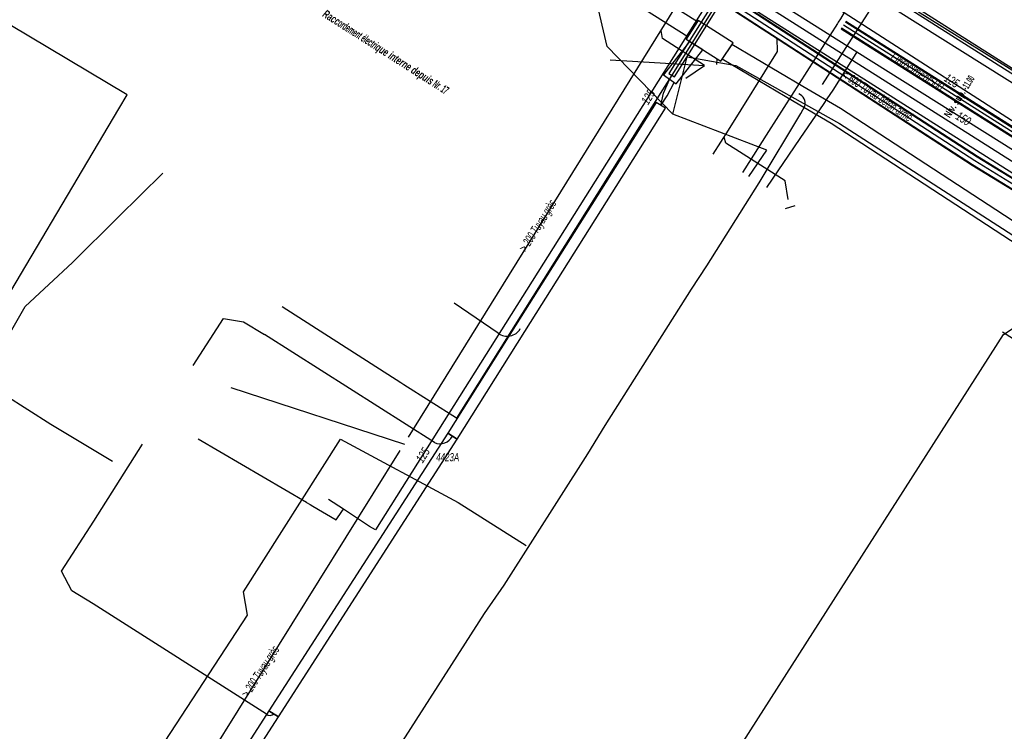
# Model space of a CAD drawing. Header units: metres. Extents: x 2695563 to 2696938, y 1260544 to 1262032.
# Tile 184 of 256: x 2696211 to 2696272, y 1261614 to 1261659. Entities that reach past the tile are written whole.
import ezdxf

# ---------------------------------------------------------------- set-up
doc = ezdxf.new("R2010")
doc.units = ezdxf.units.M
doc.header["$LTSCALE"] = 100
doc.linetypes.add('AUSGEZOGEN', pattern=[0])
doc.linetypes.add('VERDECKT2_S2', pattern=[0.18, 0.1, -0.08])
for name, color, linetype in [('Eau portable_Cadastre des conduites_Conduite', 171, 'AUSGEZOGEN'), ('Eau potable_Cadastre des conduites_Conduite_Texte', 171, 'AUSGEZOGEN'), ('EU_Cadastre des conduites', 24, 'AUSGEZOGEN'), ('EU_Cadastre des conduites – Texte', 7, 'AUSGEZOGEN'), ('EU_Cadastre des conduites_Regard normalisé – Texte', 24, 'AUSGEZOGEN'), ('EU_Cadastre des conduites_Regard – Ligne de détail', 24, 'AUSGEZOGEN'), ('Gaz_Cadastre des conduites_Conduite', 32, 'AUSGEZOGEN'), ('Gaz_Cadastre des conduites_Conduite_Texte', 32, 'AUSGEZOGEN'), ('Gaz_Cadastre des conduites_Tube de protection', 32, 'AUSGEZOGEN'), ('Réseau électrique_Cadastre des conduite_Bord du tracé', 1, 'AUSGEZOGEN'), ('Réseau électrique_Cadastre des conduite_Texte libre_Texte', 1, 'AUSGEZOGEN'), ('Réseau électrique_Cadastre des conduite_Tronçon de tracé', 1, 'AUSGEZOGEN'), ('Réseau électrique_Cadastre des conduites_Ouvrage_Surface-Ligne-Point', 1, 'AUSGEZOGEN'), ('Réseau électrique_Point altimétrique_Texte', 7, 'AUSGEZOGEN'), ('TV_Cadastre des conduites_CONDUITE', 92, 'AUSGEZOGEN'), ('Télécommunications_SW_Cadastre des conduites_Bord du tracé', 94, 'AUSGEZOGEN')]:
    doc.layers.add(name, color=color, linetype=linetype)
doc.styles.add('ARIAL', font='arial.ttf')
doc.styles.add('ARIALNARROW', font='ARIALN.TTF')
pattern_1 = [(0, (2708005, 1273150), (6075, 6075), [6075, -6075]), (90, (2708005, 1273150), (-6075, 6075), [6075, -6075])]

# ---------------------------------------------------------------- blocks, each defined once
blk = doc.blocks.new('COMPLEXOBJECT_1659')
at = {"layer": 'Réseau électrique_Cadastre des conduite_Bord du tracé', "color": 1, "linetype": 'AUSGEZOGEN', "transparency": 33554687}
blk.add_line((6171.74, 11633.382), (6171.916, 11633.684), dxfattribs=at)
for points in [[(6171.651, 11634.252), (6171.271, 11633.662), (6171.74, 11633.382)], [(6172.557, 11633.847), (6213.047, 11608.593), (6213.322, 11609.034), (6172.674, 11634.387)]]:
    blk.add_lwpolyline(points, dxfattribs=at)
for centre, radius, start, end in [((6172.241, 11633.728), 0.789, 56.67977, 138.35541), ((6172.3, 11633.515), 0.419, 52.2353, 156.29942)]:
    blk.add_arc(centre, radius, start, end, dxfattribs=at)
blk = doc.blocks.new('COMPLEXOBJECT_1935')
at = {"layer": 'Réseau électrique_Cadastre des conduite_Tronçon de tracé', "color": 1, "linetype": 'AUSGEZOGEN', "transparency": 33554687}
blk.add_line((6287.066, 11644.933), (6253.203, 11666.268), dxfattribs=at)
blk = doc.blocks.new('COMPLEXOBJECT_2201')
at = {"layer": 'Réseau électrique_Cadastre des conduite_Tronçon de tracé', "color": 1, "linetype": 'AUSGEZOGEN', "transparency": 33554687}
blk.add_line((6259.706, 11654.669), (6263.358, 11660.397), dxfattribs=at)
blk.add_arc((6262.018, 11661.212), 1.569, 328.69024, 347.28719, dxfattribs=at)
blk = doc.blocks.new('COMPLEXOBJECT_2604')
at = {"layer": 'Réseau électrique_Cadastre des conduite_Tronçon de tracé', "color": 1, "linetype": 'AUSGEZOGEN', "transparency": 33554687}
blk.add_line((6258.344, 11652.849), (6258.6, 11653.316), dxfattribs=at)
blk.add_arc((6258.011, 11653.492), 0.614, 343.3872, 70.52942, dxfattribs=at)

msp = doc.modelspace()

# ---------------------------------------------------------------- hatches: boundary and pattern name
at = {"layer": 'Réseau électrique_Cadastre des conduite_Bord du tracé', "lineweight": 18, "transparency": 33554687}
h = msp.add_hatch(dxfattribs=at)
h.set_pattern_fill('MUSTER', color=1, scale=6075, style=0, pattern_type=2)
h.set_pattern_definition(pattern_1)
h.paths.add_polyline_path([(2696252.882, 1261658.364), (2696247.942, 1261661.493), (2696230.024, 1261672.846), (2696224.796, 1261676.158), (2696222.757, 1261677.504), (2696221.924, 1261678.053), (2696213.357, 1261683.704), (2696206.277, 1261687.753), (2696205.723, 1261686.825), (2696212.791, 1261682.784), (2696221.428, 1261677.087), (2696222.128, 1261676.625), (2696224.21, 1261675.252), (2696229.462, 1261671.924), (2696247.197, 1261660.686), (2696252.29, 1261657.459)], flags=0)
h = msp.add_hatch(dxfattribs=at)
h.set_pattern_fill('MUSTER', color=1, scale=6075, style=0, pattern_type=2)
h.set_pattern_definition(pattern_1)
h.paths.add_polyline_path([(2696314.034, 1261624.045), (2696303.996, 1261630.118), (2696288.762, 1261639.384), (2696273.447, 1261649.064), (2696237.22, 1261672.023), (2696236.899, 1261671.516), (2696273.127, 1261648.557), (2696288.446, 1261638.875), (2696303.684, 1261629.605), (2696313.724, 1261623.531)], flags=0)
h = msp.add_hatch(dxfattribs=at)
h.set_pattern_fill('MUSTER', color=1, scale=6075, style=0, pattern_type=2)
h.set_pattern_definition(pattern_1)
h.paths.add_polyline_path([(2696251.563, 1261654.501), (2696253.219, 1261656.63), (2696252.389, 1261657.153), (2696250.767, 1261655.079)], flags=0)
h = msp.add_hatch(dxfattribs=at)
h.set_pattern_fill('MUSTER', color=1, scale=6075, style=0, pattern_type=2)
h.set_pattern_definition(pattern_1)
h.paths.add_polyline_path([(2696316.162, 1261618.038), (2696307.561, 1261623.827), (2696306.951, 1261624.237), (2696306.12, 1261624.797), (2696289.707, 1261635.11), (2696288.943, 1261635.59), (2696283.452, 1261639.048), (2696273.89, 1261645.072), (2696261.785, 1261652.975), (2696259.446, 1261654.355), (2696255.035, 1261656.957), (2696254.422, 1261656.062), (2696258.909, 1261653.418), (2696261.215, 1261652.057), (2696273.306, 1261644.162), (2696282.831, 1261638.163), (2696288.367, 1261634.676), (2696289.165, 1261634.175), (2696305.532, 1261623.891), (2696306.382, 1261623.319), (2696307.084, 1261622.846), (2696315.602, 1261617.112)], flags=0)
h = msp.add_hatch(dxfattribs=at)
h.set_pattern_fill('MUSTER', color=1, scale=6075, style=0, pattern_type=2)
h.set_pattern_definition(pattern_1)
h.paths.add_polyline_path([(2696237.945, 1261632.398), (2696242.16, 1261639.089), (2696250.907, 1261652.988), (2696250.323, 1261653.356), (2696241.569, 1261639.463), (2696237.355, 1261632.775)], flags=0)
h = msp.add_hatch(dxfattribs=at)
h.set_pattern_fill('MUSTER', color=1, scale=6075, style=0, pattern_type=2)
h.set_pattern_definition(pattern_1)
h.paths.add_polyline_path([(2696226.827, 1261615.114), (2696237.944, 1261632.397), (2696237.355, 1261632.775), (2696226.238, 1261615.492)], flags=0)
h = msp.add_hatch(dxfattribs=at)
h.set_pattern_fill('MUSTER', color=1, scale=6075, style=0, pattern_type=2)
h.set_pattern_definition(pattern_1)
h.paths.add_polyline_path([(2696220.689, 1261605.578), (2696222.146, 1261607.84), (2696226.827, 1261615.114), (2696226.238, 1261615.493), (2696221.722, 1261608.475), (2696220.101, 1261605.957)], flags=0)
at = {"layer": 'Réseau électrique_Cadastre des conduites_Ouvrage_Surface-Ligne-Point', "lineweight": 18, "transparency": 33554687}
h = msp.add_hatch(dxfattribs=at)
h.set_pattern_fill('MUSTER', color=1, scale=4050, style=0, pattern_type=2)
h.set_pattern_definition([(0, (2703955, 1269100), (4050, 4050), [4050, -4050]), (90, (2703955, 1269100), (-4050, 4050), [4050, -4050])])
h.paths.add_polyline_path([(2696252.942, 1261658.455), (2696252.176, 1261657.285), (2696254.332, 1261655.932), (2696255.115, 1261657.068)], flags=0)

# ---------------------------------------------------------------- linework, layer by layer
at = {"layer": 'Eau portable_Cadastre des conduites_Conduite', "linetype": 'AUSGEZOGEN', "transparency": 33554687}
for p, q in [((2696262.087, 1261658.362), (2696306.648, 1261630.152)), ((2696262.104, 1261658.388), (2696306.665, 1261630.178)), ((2696262.12, 1261658.415), (2696306.681, 1261630.205)), ((2696261.82, 1261657.939), (2696306.381, 1261629.729)), ((2696261.836, 1261657.966), (2696306.397, 1261629.756)), ((2696261.853, 1261657.992), (2696306.414, 1261629.782))]:
    msp.add_line(p, q, dxfattribs=at)
at = {"layer": 'Eau portable_Cadastre des conduites_Conduite', "color": 255, "linetype": 'AUSGEZOGEN', "transparency": 33554687}
msp.add_line((2696261.97, 1261658.177), (2696306.531, 1261629.967), dxfattribs=at)
at = {"layer": 'Eau portable_Cadastre des conduites_Conduite', "color": 7, "linetype": 'AUSGEZOGEN', "transparency": 33554687}
for p, q in [((2696257.302, 1261651.535), (2696255.686, 1261649)), ((2696228.573, 1261628.468), (2696221.829, 1261632.402))]:
    msp.add_line(p, q, dxfattribs=at)
for points in [[(2696255.63, 1261662.929), (2696255.989, 1261662.7), (2696256.755, 1261662.222), (2696262.02, 1261658.94), (2696274.52, 1261650.9), (2696295.57, 1261637.43), (2696305.587, 1261631.199)], [(2696255.321, 1261662.438), (2696232.871, 1261626.747), (2696232.5, 1261626.973)], [(2696262.02, 1261658.94), (2696261.778, 1261658.56), (2696261.64, 1261658.343), (2696261.591, 1261658.267), (2696257.302, 1261651.535)], [(2696228.573, 1261628.468), (2696228.806, 1261628.33), (2696228.964, 1261628.236), (2696230.423, 1261627.371), (2696230.765, 1261627.891), (2696230.868, 1261628.048)], [(2696232.5, 1261626.973), (2696230.868, 1261628.048), (2696229.936, 1261628.653)]]:
    msp.add_lwpolyline(points, dxfattribs=at)
at = {"layer": 'EU_Cadastre des conduites', "color": 24, "linetype": 'AUSGEZOGEN', "transparency": 33554687}
for p, q in [((2696234.91, 1261632.533), (2696252.432, 1261660.748)), ((2696247.466, 1261656.015), (2696253.33, 1261655.661)), ((2696252.17, 1261654.858), (2696253.33, 1261655.661)), ((2696253.87, 1261650.13), (2696254.81, 1261651.62)), ((2696258.947, 1261646.917), (2696258.338, 1261646.728)), ((2696223.86, 1261635.61), (2696234.664, 1261632.096)), ((2696221.816, 1261611.519), (2696234.403, 1261631.687))]:
    msp.add_line(p, q, dxfattribs=at)
at = {"layer": 'EU_Cadastre des conduites', "color": 255, "transparency": 33554687}
for p, q in [((2696257.723, 1261657.759), (2696253.004, 1261660.831)), ((2696270.14, 1261649.71), (2696257.723, 1261657.759)), ((2696275.009, 1261646.715), (2696270.14, 1261649.71))]:
    msp.add_line(p, q, dxfattribs=at)
at = {"layer": 'EU_Cadastre des conduites', "linetype": 'AUSGEZOGEN', "transparency": 33554687}
for p, q in [((2696257.875, 1261657.993), (2696253.157, 1261661.065)), ((2696257.886, 1261658.011), (2696253.168, 1261661.082)), ((2696257.898, 1261658.028), (2696253.179, 1261661.1)), ((2696257.548, 1261657.49), (2696252.829, 1261660.562)), ((2696257.56, 1261657.507), (2696252.84, 1261660.58)), ((2696257.571, 1261657.525), (2696252.851, 1261660.597)), ((2696270.289, 1261649.946), (2696257.875, 1261657.993)), ((2696270.3, 1261649.964), (2696257.886, 1261658.011)), ((2696270.311, 1261649.981), (2696257.898, 1261658.028)), ((2696269.969, 1261649.439), (2696257.548, 1261657.49)), ((2696269.98, 1261649.456), (2696257.56, 1261657.507)), ((2696269.991, 1261649.474), (2696257.571, 1261657.525)), ((2696275.156, 1261646.953), (2696270.289, 1261649.946)), ((2696275.166, 1261646.97), (2696270.3, 1261649.964)), ((2696275.177, 1261646.988), (2696270.311, 1261649.981)), ((2696274.841, 1261646.442), (2696269.969, 1261649.439)), ((2696274.852, 1261646.46), (2696269.98, 1261649.456)), ((2696274.862, 1261646.477), (2696269.991, 1261649.474))]:
    msp.add_line(p, q, dxfattribs=at)
at = {"layer": 'EU_Cadastre des conduites', "color": 24, "linetype": 'AUSGEZOGEN', "transparency": 33554687}
for points in [[(2696253.33, 1261655.661), (2696250.724, 1261657.34), (2696250.622, 1261657.834)], [(2696254.81, 1261651.62), (2696257.875, 1261656.528), (2696257.838, 1261657.352)], [(2696258.53, 1261647.304), (2696258.352, 1261648.478), (2696254.647, 1261650.817), (2696254.54, 1261651.183)]]:
    msp.add_lwpolyline(points, dxfattribs=at)
at = {"layer": 'EU_Cadastre des conduites_Regard – Ligne de détail', "color": 24, "linetype": 'AUSGEZOGEN', "transparency": 33554687}
msp.add_lwpolyline([(2696271.854, 1261639.085), (2696273.739, 1261637.885), (2696275.637, 1261636.677)], dxfattribs=at)
at = {"layer": 'Gaz_Cadastre des conduites_Conduite', "color": 32, "linetype": 'AUSGEZOGEN', "transparency": 33554687}
for p, q in [((2696259.257, 1261651.103), (2696257.188, 1261648.052)), ((2696234.431, 1261635.911), (2696227.06, 1261640.626))]:
    msp.add_line(p, q, dxfattribs=at)
for points in [[(2696255.213, 1261661.301), (2696255.04, 1261661.025), (2696254.864, 1261660.745), (2696254.641, 1261660.389), (2696254.423, 1261660.042), (2696254.253, 1261659.771), (2696254.184, 1261659.661), (2696254.142, 1261659.593), (2696251.288, 1261655.044), (2696250.719, 1261654.138)], [(2696255.213, 1261661.301), (2696258.495, 1261659.221), (2696262.807, 1261656.512), (2696278.556, 1261646.617), (2696294.924, 1261636.215), (2696305.34, 1261629.644), (2696305.505, 1261629.54)], [(2696262.807, 1261656.512), (2696262.628, 1261656.229), (2696261.3, 1261654.114)], [(2696250.719, 1261654.138), (2696237.899, 1261633.705), (2696234.629, 1261635.784), (2696234.431, 1261635.911)], [(2696261.3, 1261654.114), (2696261.126, 1261653.857), (2696260.935, 1261653.576), (2696260.744, 1261653.294), (2696259.257, 1261651.103)]]:
    msp.add_lwpolyline(points, dxfattribs=at)
at = {"layer": 'Gaz_Cadastre des conduites_Tube de protection', "color": 32, "linetype": 'VERDECKT2_S2', "transparency": 33554687}
msp.add_lwpolyline([(2696253.972, 1261659.7), (2696251.118, 1261655.151), (2696251.457, 1261654.938), (2696254.311, 1261659.487), (2696253.972, 1261659.7)], close=True, dxfattribs=at)
at = {"layer": 'Réseau électrique_Cadastre des conduite_Bord du tracé', "color": 1, "linetype": 'AUSGEZOGEN', "transparency": 33554687}
for points in [[(2696252.882, 1261658.364), (2696247.942, 1261661.493), (2696230.024, 1261672.846), (2696224.796, 1261676.158), (2696222.757, 1261677.504), (2696221.924, 1261678.053), (2696213.357, 1261683.704), (2696206.277, 1261687.753), (2696205.723, 1261686.825), (2696212.791, 1261682.784), (2696221.428, 1261677.087), (2696222.128, 1261676.625), (2696224.21, 1261675.252), (2696229.462, 1261671.924), (2696247.197, 1261660.686), (2696252.29, 1261657.459), (2696252.882, 1261658.364)], [(2696314.034, 1261624.045), (2696303.996, 1261630.118), (2696288.762, 1261639.384), (2696273.447, 1261649.064), (2696237.22, 1261672.023), (2696236.899, 1261671.516), (2696273.127, 1261648.557), (2696288.446, 1261638.875), (2696303.684, 1261629.605), (2696313.724, 1261623.531), (2696314.034, 1261624.045)], [(2696251.563, 1261654.501), (2696253.219, 1261656.63), (2696252.389, 1261657.153), (2696250.767, 1261655.079), (2696251.563, 1261654.501)], [(2696316.162, 1261618.038), (2696307.561, 1261623.827), (2696306.951, 1261624.237), (2696306.12, 1261624.797), (2696289.707, 1261635.11), (2696288.943, 1261635.59), (2696283.452, 1261639.048), (2696273.89, 1261645.072), (2696261.785, 1261652.975), (2696259.446, 1261654.355), (2696255.035, 1261656.957), (2696254.422, 1261656.062), (2696258.909, 1261653.418), (2696261.215, 1261652.057), (2696273.306, 1261644.162), (2696282.831, 1261638.163), (2696288.367, 1261634.676), (2696289.165, 1261634.175), (2696305.532, 1261623.891), (2696306.382, 1261623.319), (2696307.084, 1261622.846), (2696315.602, 1261617.112), (2696316.162, 1261618.038)], [(2696237.945, 1261632.398), (2696242.16, 1261639.089), (2696250.907, 1261652.988), (2696250.323, 1261653.356), (2696241.569, 1261639.463), (2696237.355, 1261632.775), (2696237.945, 1261632.398)], [(2696226.827, 1261615.114), (2696237.944, 1261632.397), (2696237.355, 1261632.775), (2696226.238, 1261615.492), (2696226.827, 1261615.114)], [(2696220.689, 1261605.578), (2696222.146, 1261607.84), (2696226.827, 1261615.114), (2696226.238, 1261615.493), (2696221.722, 1261608.475), (2696220.101, 1261605.957), (2696220.689, 1261605.578)]]:
    msp.add_lwpolyline(points, close=True, dxfattribs=at)
at = {"layer": 'Réseau électrique_Cadastre des conduite_Tronçon de tracé', "color": 1, "linetype": 'AUSGEZOGEN', "transparency": 33554687}
for p, q in [((2696254.088, 1261655.706), (2696254.108, 1261656.08)), ((2696250.782, 1261653.92), (2696251.159, 1261654.788)), ((2696250.613, 1261653.173), (2696250.782, 1261653.92)), ((2696256.723, 1261648.346), (2696259.314, 1261652.659)), ((2696253.476, 1261643.178), (2696256.723, 1261648.346)), ((2696252.528, 1261641.731), (2696253.476, 1261643.178)), ((2696247.155, 1261633.249), (2696252.528, 1261641.731)), ((2696240.495, 1261638.988), (2696237.75, 1261640.859)), ((2696221.522, 1261636.977), (2696223.401, 1261639.917)), ((2696223.401, 1261639.917), (2696224.657, 1261639.71)), ((2696224.657, 1261639.71), (2696225.963, 1261638.907)), ((2696236.526, 1261632.187), (2696225.963, 1261638.907)), ((2696246.075, 1261631.495), (2696247.155, 1261633.249)), ((2696215.343, 1261627.296), (2696218.372, 1261632.086)), ((2696240.873, 1261623.317), (2696246.075, 1261631.495)), ((2696239.649, 1261621.541), (2696240.873, 1261623.317)), ((2696215.309, 1261622.145), (2696213.984, 1261622.954)), ((2696226.083, 1261615.279), (2696215.309, 1261622.145)), ((2696234.211, 1261613.06), (2696239.649, 1261621.541))]:
    msp.add_line(p, q, dxfattribs=at)
for points in [[(2696325.279, 1261621.891), (2696281.378, 1261649.811), (2696253.298, 1261667.29), (2696234.972, 1261678.961), (2696208.873, 1261695.727)], [(2696250.613, 1261653.173), (2696250.996, 1261653.77), (2696251.442, 1261654.589)], [(2696213.984, 1261622.954), (2696213.334, 1261624.182), (2696215.343, 1261627.296)]]:
    msp.add_lwpolyline(points, dxfattribs=at)
for centre, radius, start, end in [((2696241.052, 1261639.739), 0.935, 233.43647, 330.32397), ((2696236.869, 1261633.004), 0.886, 247.24168, 331.84624), ((2696226.293, 1261615.566), 0.355, 233.82744, 312.29189)]:
    msp.add_arc(centre, radius, start, end, dxfattribs=at)
at = {"layer": 'Réseau électrique_Cadastre des conduites_Ouvrage_Surface-Ligne-Point', "color": 1, "linetype": 'AUSGEZOGEN', "transparency": 33554687}
msp.add_lwpolyline([(2696252.942, 1261658.455), (2696252.176, 1261657.285), (2696254.332, 1261655.932), (2696255.115, 1261657.068), (2696252.942, 1261658.455)], close=True, dxfattribs=at)
at = {"layer": 'TV_Cadastre des conduites_CONDUITE', "color": 92, "linetype": 'AUSGEZOGEN', "transparency": 33554687}
for p, q in [((2696257.203, 1261650.391), (2696251.347, 1261652.614)), ((2696256.08, 1261648.751), (2696257.203, 1261650.391)), ((2696254.783, 1261612.106), (2696271.921, 1261638.917))]:
    msp.add_line(p, q, dxfattribs=at)
for points in [[(2696251.347, 1261652.614), (2696247.27, 1261656.826), (2696246.578, 1261659.772), (2696219.156, 1261677.482)], [(2696251.347, 1261652.614), (2696252.25, 1261656.183), (2696255.273, 1261655.644), (2696261.721, 1261652.051), (2696278.043, 1261641.526), (2696291.184, 1261630.452), (2696290.765, 1261629.774), (2696289.745, 1261628.124)], [(2696271.921, 1261638.917), (2696273.075, 1261639.672), (2696276.437, 1261641.873), (2696290.765, 1261629.774), (2696292.702, 1261628.139)]]:
    msp.add_lwpolyline(points, dxfattribs=at)
at = {"layer": 'Télécommunications_SW_Cadastre des conduites_Bord du tracé', "color": 94, "linetype": 'AUSGEZOGEN', "transparency": 33554687}
for points in [[(2696216.67, 1261690.606), (2696246.444, 1261671.696), (2696247.309, 1261671.146), (2696259.971, 1261663.075), (2696274.402, 1261653.908), (2696292.832, 1261642.031), (2696324.292, 1261622.052)], [(2696247.008, 1261671.694), (2696260.132, 1261663.328), (2696274.564, 1261654.161), (2696295.6, 1261640.661), (2696321.21, 1261624.511), (2696324.486, 1261622.363)], [(2696208.064, 1261636.671), (2696208.237, 1261638.361), (2696216.903, 1261652.961), (2696217.413, 1261653.821), (2696205.262, 1261661.077), (2696204.955, 1261660.561), (2696203.334, 1261657.84), (2696201.274, 1261654.411), (2696199.729, 1261651.84)], [(2696208.297, 1261636.565), (2696209.368, 1261637.705), (2696211.077, 1261640.648), (2696214.008, 1261643.403), (2696216.856, 1261646.213), (2696219.64, 1261648.96)], [(2696216.51, 1261631.01), (2696212.66, 1261633.32), (2696208.36, 1261636.058)], [(2696216.295, 1261608.18), (2696216.693, 1261608.874), (2696224.912, 1261621.439), (2696224.661, 1261622.904), (2696230.693, 1261632.393), (2696238.007, 1261628.458), (2696242.226, 1261625.774)]]:
    msp.add_lwpolyline(points, dxfattribs=at)

# ---------------------------------------------------------------- block references
at = {"layer": 'Réseau électrique_Cadastre des conduite_Bord du tracé', "color": 1, "linetype": 'AUSGEZOGEN', "lineweight": -3, "transparency": 33554687}
msp.add_blockref('COMPLEXOBJECT_1659', (2690000.97, 1249999.81), dxfattribs=at)
at = {"layer": 'Réseau électrique_Cadastre des conduite_Tronçon de tracé', "color": 1, "linetype": 'AUSGEZOGEN', "lineweight": -3, "transparency": 33554687}
for name in ['COMPLEXOBJECT_1935', 'COMPLEXOBJECT_2201', 'COMPLEXOBJECT_2604']:
    msp.add_blockref(name, (2690000.97, 1249999.81), dxfattribs=at)

# ---------------------------------------------------------------- texts
at = {"layer": 'Eau potable_Cadastre des conduites_Conduite_Texte', "color": 7, "transparency": 33554687, "char_height": 0.55426, "attachment_point": 5, "style": 'ARIAL'}
for s, insert, width, rotation in [('\\A1;{\\fArial|b0|i1|c0|p34;\\W0.7;Fibrociment500}', (2696266.558, 1261655.266), 1.76538, 327.6639), ('\\A1;{\\fArial|i1|b0;\\H0.554263;\\W0.700000;\\C7;125}\\P', (2696268.708, 1261654.707), 1.10014, 327.2508), ('\\A1;{\\fArial|i1|b0;\\H0.554263;\\W0.700000;\\C7;125}\\P', (2696249.827, 1261653.693), 1.10014, 57.8295), ('\\A1;{\\fArial|i1|b0;\\H0.554263;\\W0.700000;\\C7;125}\\P', (2696235.806, 1261631.402), 1.10014, 57.8295)]:
    msp.add_mtext(s, dxfattribs=dict(at, insert=insert, width=width, rotation=rotation))
at = {"layer": 'EU_Cadastre des conduites – Texte', "color": 24, "transparency": 33554687, "char_height": 0.55705, "width": 6, "attachment_point": 5, "style": 'ARIAL'}
for s, insert, rotation in [('\\A1;{\\fArial|b0|i1|c0|p34;\\W0.7;< \\W0.49;600 Tuyau béton armé}', (2696264.035, 1261653.693), 326.3373), ('\\A1;{\\fArial|b0|i1|c0|p34;\\W0.7;> \\W0.49;200 Tuyau grès}', (2696243.012, 1261645.633), 58.149), ('\\A1;{\\fArial|b0|i1|c0|p34;\\W0.7;> \\W0.49;200 Tuyau grès}', (2696225.755, 1261617.886), 57.1644)]:
    msp.add_mtext(s, dxfattribs=dict(at, insert=insert, rotation=rotation))
at = {"layer": 'EU_Cadastre des conduites_Regard normalisé – Texte', "color": 24, "transparency": 33554687, "insert": (2696236.638, 1261631.532), "char_height": 0.50641, "width": 1.61956, "attachment_point": 1, "style": 'ARIAL'}
msp.add_mtext('\\A1;{\\fArial|i1|b0;\\H0.506413;\\W0.700000;\\C24;4423A}\\P', dxfattribs=at)
at = {"layer": 'Gaz_Cadastre des conduites_Conduite_Texte', "color": 32, "transparency": 33554687, "insert": (2696269.431, 1261652.343), "char_height": 0.55825, "width": 1.10806, "attachment_point": 5, "rotation": 327.8916, "style": 'ARIAL'}
msp.add_mtext('\\A1;{\\fArial|i1|b0;\\H0.558250;\\W0.700000;\\C32;150}\\P', dxfattribs=at)
at = {"layer": 'Réseau électrique_Cadastre des conduite_Texte libre_Texte', "color": 1, "transparency": 33554687, "insert": (2696233.46, 1261656.43), "char_height": 0.5075, "width": 12, "attachment_point": 5, "rotation": 327.4866, "style": 'ARIALNARROW'}
msp.add_mtext('\\A1;{\\fArial Narrow|b1|i1|c0|p34;\\W0.7;Racc\\W0.49;ordement électri\\W0.7;que interne depuis\\W0.49; Nr. 17}', dxfattribs=at)
at = {"layer": 'Réseau électrique_Point altimétrique_Texte', "color": 1, "transparency": 33554687, "insert": (2696268.44, 1261652.441), "char_height": 0.45675, "width": 6, "attachment_point": 4, "rotation": 57.636, "style": 'ARIALNARROW'}
msp.add_mtext('\\A1;{\\fArial Narrow|b1|i0|c0|p34;\\H1x;\\W0.7;Niv. sup. \\W0.49;-11.00}', dxfattribs=at)

doc.saveas('drawing.dxf')
